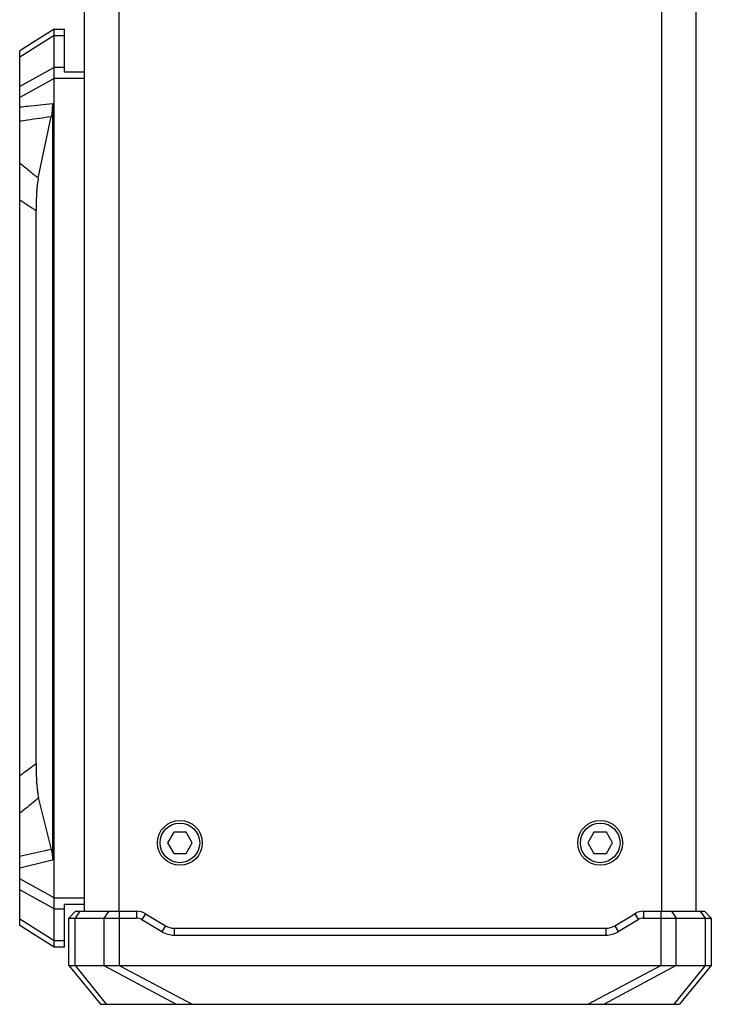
# Model space of a CAD drawing. Header units: millimetres. Extents: x 96 to 523, y 96 to 358.
# Tile 2 of 13: x 230 to 270, y 149 to 206. Entities that reach past the tile are written whole.
import ezdxf

# ---------------------------------------------------------------- set-up
doc = ezdxf.new("R2010")
doc.units = ezdxf.units.MM
doc.header["$LTSCALE"] = 32.67
doc.layers.add('00_COMPONENTS', color=7, linetype='CONTINUOUS')

msp = doc.modelspace()

# ---------------------------------------------------------------- linework, layer by layer
at = {"layer": '00_COMPONENTS'}
for p, q in [((266.9743, 336.4972), (266.9743, 154.4672)), ((268.9743, 336.4972), (268.9743, 154.4672)), ((233.4743, 206.7322), (233.4743, 154.4672)), ((235.4743, 206.7322), (235.4743, 154.4672)), ((231.7243, 205.6322), (229.7243, 204.3822)), ((231.7243, 205.6322), (232.3243, 205.6322)), ((231.7243, 152.3822), (231.7243, 205.6322)), ((232.3243, 203.1322), (232.3243, 205.6322)), ((231.7243, 205.2663), (229.7243, 204.0163)), ((231.7243, 205.2663), (232.3243, 205.2663)), ((229.7243, 153.6322), (229.7243, 204.3822)), ((231.7243, 203.4087), (229.7243, 202.3098)), ((232.3243, 203.4087), (231.7243, 203.4087)), ((231.7243, 202.7746), (229.7243, 201.6757)), ((233.4743, 202.7746), (231.7243, 202.7746)), ((233.4743, 203.1322), (232.3243, 203.1322)), ((231.6243, 201.326), (231.6243, 157.4224)), ((230.8054, 196.9842), (231.5562, 200.5739)), ((230.6743, 163.031), (230.6743, 195.1084)), ((231.5661, 158.0512), (230.8226, 161.0575)), ((238.6635, 159.0572), (238.3026, 158.4322)), ((239.3852, 159.0572), (238.6635, 159.0572)), ((239.746, 158.4322), (239.3852, 159.0572)), ((263.0635, 159.0572), (262.7026, 158.4322)), ((263.7852, 159.0572), (263.0635, 159.0572)), ((264.146, 158.4322), (263.7852, 159.0572)), ((238.3026, 158.4322), (238.6635, 157.8072)), ((239.3852, 157.8072), (239.746, 158.4322)), ((262.7026, 158.4322), (263.0635, 157.8072)), ((263.7852, 157.8072), (264.146, 158.4322)), ((238.6635, 157.8072), (239.3852, 157.8072)), ((263.0635, 157.8072), (263.7852, 157.8072)), ((231.7243, 155.2398), (229.7243, 156.3386)), ((231.7243, 154.6057), (229.7243, 155.7046)), ((231.7243, 155.2398), (233.4743, 155.2398)), ((232.3243, 154.8822), (233.4743, 154.8822)), ((232.3243, 152.3822), (232.3243, 154.8822)), ((231.7243, 154.6057), (232.3243, 154.6057)), ((232.9743, 154.4672), (232.5743, 154.0672)), ((233.2233, 154.4672), (232.9404, 154.0672)), ((232.9743, 154.4672), (236.5047, 154.4672)), ((234.891, 154.4672), (234.6082, 154.0672)), ((235.4921, 154.4672), (235.4921, 151.3172)), ((236.5047, 154.4672), (236.5047, 154.0672)), ((237.0192, 154.3247), (236.8134, 153.9817)), ((237.0192, 154.3247), (238.1841, 153.6258)), ((264.265, 153.6258), (265.4299, 154.3247)), ((265.4299, 154.3247), (265.6357, 153.9817)), ((265.9444, 154.4672), (269.4743, 154.4672)), ((265.9444, 154.4672), (265.9444, 154.0672)), ((266.9565, 151.3172), (266.9565, 154.4672)), ((267.5576, 154.4672), (267.8404, 154.0672)), ((269.2253, 154.4672), (269.5082, 154.0672)), ((269.4743, 154.4672), (269.8743, 154.0672)), ((231.7243, 152.7481), (229.7243, 153.9981)), ((232.5743, 154.0672), (236.5047, 154.0672)), ((232.5743, 151.3172), (232.5743, 154.0672)), ((232.9404, 151.3172), (232.9404, 154.0672)), ((234.6082, 154.0672), (234.6082, 151.3172)), ((236.8134, 153.9817), (237.9783, 153.2828)), ((264.4708, 153.2828), (265.6357, 153.9817)), ((265.9444, 154.0672), (269.8743, 154.0672)), ((267.8404, 151.3172), (267.8404, 154.0672)), ((269.5082, 154.0672), (269.5082, 151.3172)), ((269.8743, 154.0672), (269.8743, 151.3172)), ((231.7243, 152.3822), (229.7243, 153.6322)), ((238.1841, 153.6258), (237.9783, 153.2828)), ((238.6986, 153.4832), (263.7505, 153.4832)), ((238.6986, 153.4832), (238.6986, 153.0832)), ((238.6986, 153.0832), (263.7505, 153.0832)), ((263.7505, 153.4832), (263.7505, 153.0832)), ((264.265, 153.6258), (264.4708, 153.2828)), ((232.3243, 152.7481), (231.7243, 152.7481)), ((232.3243, 152.3822), (231.7243, 152.3822)), ((232.5743, 151.3172), (269.8743, 151.3172)), ((232.5743, 151.3172), (234.4243, 149.0672)), ((232.9404, 151.3172), (234.7454, 149.0672)), ((234.6082, 151.3172), (238.8019, 149.0672)), ((235.4921, 151.3172), (239.7308, 149.0672)), ((266.9565, 151.3172), (262.7178, 149.0672)), ((267.8404, 151.3172), (263.6467, 149.0672)), ((269.5082, 151.3172), (267.7032, 149.0672)), ((269.8743, 151.3172), (268.0243, 149.0672)), ((234.4243, 149.0672), (268.0243, 149.0672))]:
    msp.add_line(p, q, dxfattribs=at)
for centre, radius in [((239.0243, 158.4322), 1.3), ((239.0243, 158.4322), 1.15), ((263.4243, 158.4322), 1.3), ((263.4243, 158.4322), 1.15)]:
    msp.add_circle(centre, radius, dxfattribs=at)
for centre, radius, start, end in [((371.0509, -418.8365), 592.8862, 103.6013969, 103.7903843), ((236.5047, 153.4672), 1, 59.03627, 90), ((265.9444, 153.4672), 1, 90, 120.96373), ((236.5047, 153.4672), 0.6, 59.03627, 90), ((265.9444, 153.4672), 0.6, 90, 120.96373), ((238.6986, 154.4832), 1.4, 239.03627, 270), ((238.6986, 154.4832), 1, 239.03627, 270), ((263.7505, 154.4832), 1, 270, 300.96373), ((263.7505, 154.4832), 1.4, 270, 300.96373)]:
    msp.add_arc(centre, radius, start, end, dxfattribs=at)
for points, knots in [([(229.7243, 201.1213), (229.8827, 201.1375), (230.5163, 201.2031), (231.1495, 201.2725), (231.6243, 201.326)], [0, 0, 0, 0, 0.2499526, 1, 1, 1, 1]), ([(231.6243, 201.326), (231.6243, 201.2505), (231.6207, 201.1066), (231.6061, 200.9042), (231.5848, 200.7288), (231.5663, 200.6222), (231.5562, 200.5739)], [0, 0, 0, 0, 0.2991965, 0.5709639, 0.8045765, 1, 1, 1, 1]), ([(229.7243, 200.3059), (229.8763, 200.3277), (230.4871, 200.4162), (231.0976, 200.5061), (231.5562, 200.5739)], [0, 0, 0, 0, 0.2488964, 1, 1, 1, 1]), ([(229.7243, 197.8739), (229.9091, 197.7294), (230.2719, 197.4357), (230.6288, 197.1349), (230.8054, 196.9842)], [0, 0, 0, 0, 0.5025319, 1, 1, 1, 1]), ([(230.8054, 196.9842), (230.7937, 196.9283), (230.7721, 196.8072), (230.7455, 196.6126), (230.7228, 196.3949), (230.6977, 196.0708), (230.6787, 195.6398), (230.6743, 195.2881), (230.6743, 195.1084)], [0, 0, 0, 0, 0.0910352, 0.1958609, 0.3128415, 0.4397691, 0.7136763, 1, 1, 1, 1]), ([(229.7243, 195.7289), (229.8854, 195.6305), (230.2046, 195.4274), (230.5183, 195.2159), (230.6743, 195.1084)], [0, 0, 0, 0, 0.4990501, 1, 1, 1, 1]), ([(229.7243, 162.333), (229.804, 162.3903), (230.1224, 162.6205), (230.4384, 162.8542), (230.6743, 163.031)], [0, 0, 0, 0, 0.2497233, 1, 1, 1, 1]), ([(230.6743, 163.031), (230.6743, 162.8379), (230.6792, 162.4609), (230.7003, 161.9999), (230.7287, 161.6564), (230.7543, 161.4301), (230.7844, 161.2327), (230.8091, 161.112), (230.8226, 161.0575)], [0, 0, 0, 0, 0.2922018, 0.5704425, 0.697951, 0.8136977, 0.9149891, 1, 1, 1, 1]), ([(229.7243, 160.1538), (229.8169, 160.2284), (230.1851, 160.5269), (230.5502, 160.8295), (230.8226, 161.0575)], [0, 0, 0, 0, 0.2506814, 1, 1, 1, 1]), ([(231.5661, 158.0512), (231.4125, 158.0163), (230.7985, 157.877), (230.1845, 157.7375), (229.7243, 157.6327)], [0, 0, 0, 0, 0.2502741, 1, 1, 1, 1]), ([(231.5661, 158.0512), (231.5755, 158.0134), (231.5922, 157.9269), (231.6102, 157.7812), (231.6218, 157.6095), (231.6243, 157.4866), (231.6243, 157.4224)], [0, 0, 0, 0, 0.1842769, 0.4174326, 0.6953788, 1, 1, 1, 1])]:
    msp.add_open_spline(points, degree=3, knots=knots, dxfattribs=at)

doc.saveas('drawing.dxf')
